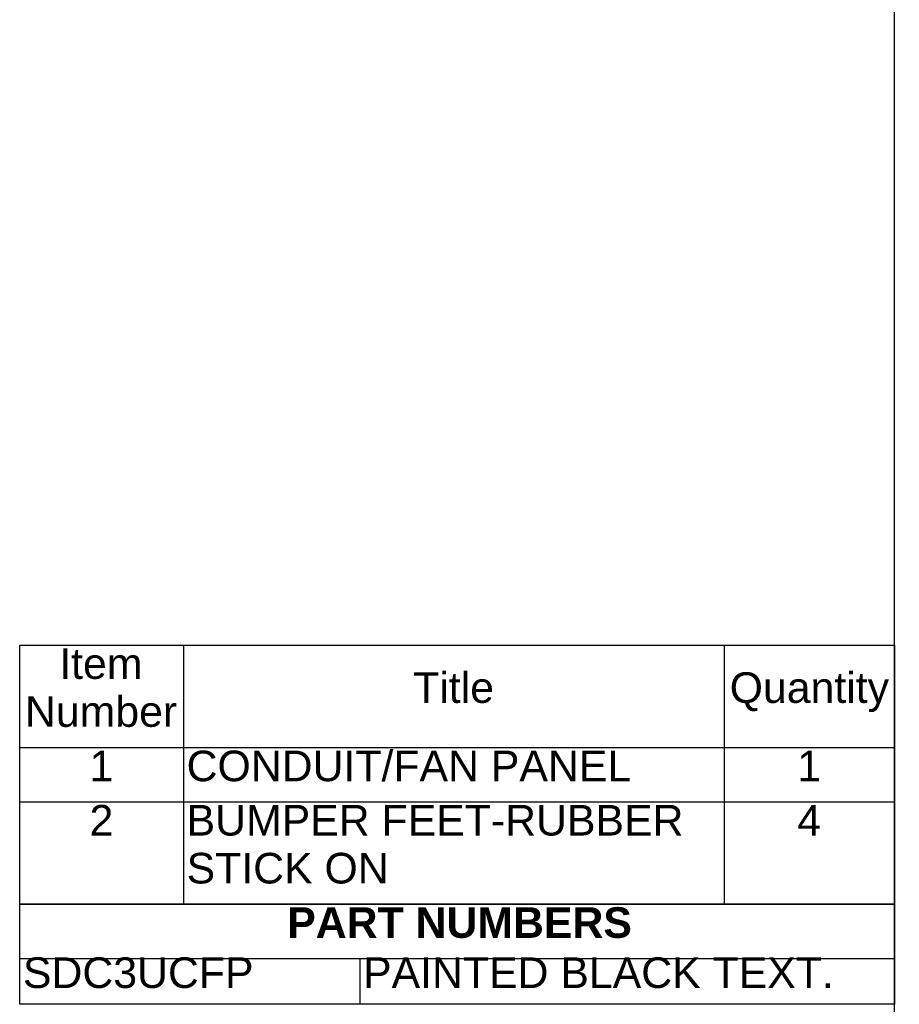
# Model space of a CAD drawing. Header units: inches. Extents: x 0 to 80.1, y 0 to 59.8.
# Tile 11 of 12: x 62.9 to 80.1, y 13.2 to 32.5. Entities that reach past the tile are written whole.
import ezdxf
from ezdxf.enums import TextEntityAlignment as Align

# ---------------------------------------------------------------- set-up
doc = ezdxf.new("R2010")
doc.units = ezdxf.units.IN
doc.header["$MEASUREMENT"] = 0
doc.layers.add('Default', color=7, linetype='Continuous')
doc.styles.add('SEACAD_Arial', font='arial.ttf')
doc.styles.add('SEACAD_ArialB', font='arialbd.ttf')

# ---------------------------------------------------------------- blocks, each defined once
blk = doc.blocks.new('SE')
at = {"color": 7, "linetype": 'Continuous'}
for p, q in [((66.07, 20.287), (66.07, 18.282)), ((76.663, 20.287), (76.663, 18.282)), ((62.864, 18.282), (79.997, 18.282)), ((66.07, 18.282), (66.07, 17.217)), ((76.663, 18.282), (76.663, 17.217)), ((62.864, 17.217), (79.997, 17.217)), ((66.07, 17.217), (66.07, 15.212)), ((76.663, 17.217), (76.663, 15.212))]:
    blk.add_line(p, q, dxfattribs=at)
blk.add_lwpolyline([(62.864, 15.212), (62.864, 20.287), (79.997, 20.287), (79.997, 15.212), (62.864, 15.212)], dxfattribs=at)
at = {"color": 7, "linetype": 'Continuous', "style": 'SEACAD_Arial'}
for s, p in [('Item', (63.638, 20.224)), ('Title', (70.571, 19.754)), ('Quantity', (76.771, 19.754)), ('Number', (62.967, 19.285)), ('1', (64.232, 18.219)), ('CONDUIT/FAN PANEL', (66.133, 18.219)), ('1', (78.095, 18.219)), ('2', (64.232, 17.154)), ('BUMPER FEET-RUBBER', (66.133, 17.154)), ('4', (78.095, 17.154)), ('STICK ON', (66.133, 16.215))]:
    blk.add_text(s, height=0.6, dxfattribs=at).set_placement(p, align=Align.TOP_LEFT)
blk = doc.blocks.new('SE1')
at = {"color": 7, "linetype": 'Continuous'}
for p, q in [((62.864, 14.147), (79.998, 14.147)), ((69.526, 14.147), (69.526, 13.247))]:
    blk.add_line(p, q, dxfattribs=at)
blk.add_lwpolyline([(62.864, 13.247), (62.864, 15.212), (79.998, 15.212), (79.998, 13.247), (62.864, 13.247)], dxfattribs=at)
for s, style, p in [('PART NUMBERS', 'SEACAD_ArialB', (68.104, 15.149)), ('SDC3UCFP', 'SEACAD_Arial', (62.927, 14.167)), ('PAINTED BLACK TEXT.', 'SEACAD_Arial', (69.589, 14.167))]:
    blk.add_text(s, height=0.6, dxfattribs=dict(at, style=style)).set_placement(p, align=Align.TOP_LEFT)

msp = doc.modelspace()

# ---------------------------------------------------------------- linework, layer by layer
at = {"layer": 'Default', "color": 7, "linetype": 'Continuous'}
msp.add_line((80, 0), (80, 59.783), dxfattribs=at)

# ---------------------------------------------------------------- block references
for name in ['SE', 'SE1']:
    msp.add_blockref(name, (0, 0))

doc.saveas('drawing.dxf')
